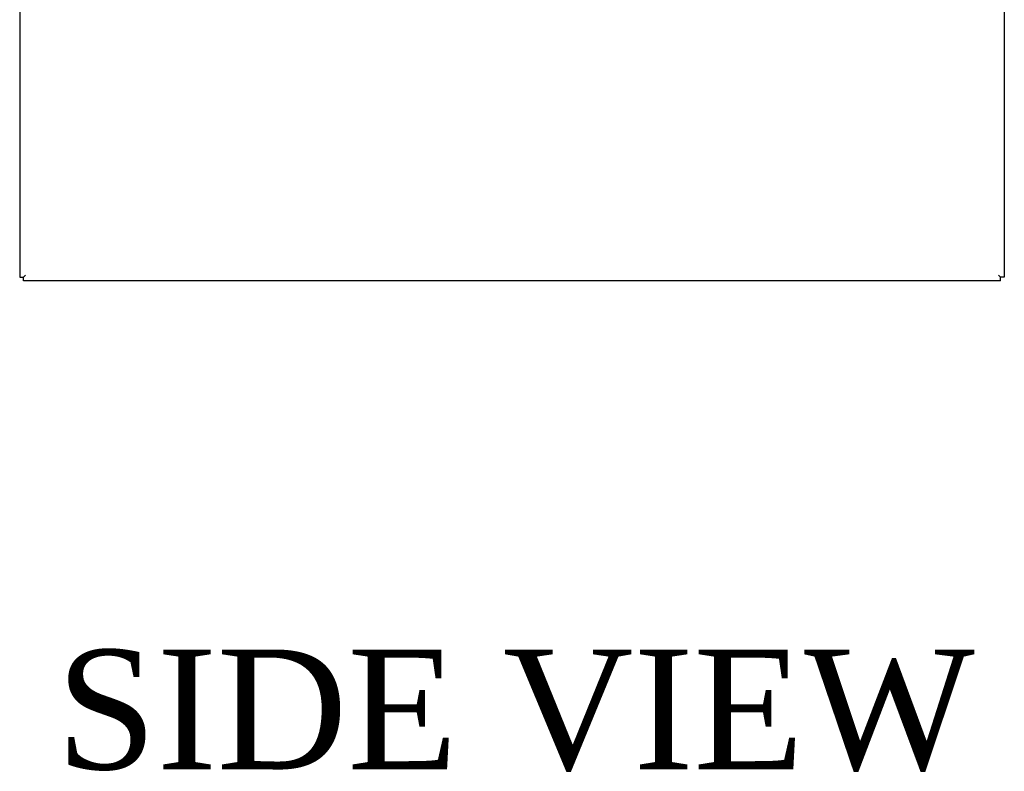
# Model space of a CAD drawing. Header units: inches. Extents: x 2 to 538, y -2 to 358.
# Tile 21 of 43: x 246 to 271, y 125 to 144. Entities that reach past the tile are written whole.
import ezdxf
from ezdxf.enums import TextEntityAlignment as Align

# ---------------------------------------------------------------- set-up
doc = ezdxf.new("R2010")
doc.units = ezdxf.units.IN
doc.header["$MEASUREMENT"] = 0
doc.layers.add('COM55602-2', color=7, linetype='Continuous')
doc.layers.add('Default', color=7, linetype='Continuous')
doc.styles.add('SEACAD_Times_New_Roman', font='times.ttf')

# ---------------------------------------------------------------- blocks, each defined once
blk = doc.blocks.new('SE2')
at = {"layer": 'COM55602-2', "color": 7, "linetype": 'Continuous'}
for p, q in [((245.975, 149.073), (245.975, 137.311)), ((270.663, 149.073), (270.663, 137.311)), ((245.975, 137.311), (246.07, 137.311)), ((246.07, 137.311), (246.118, 137.359)), ((246.07, 137.311), (246.118, 137.359)), ((246.07, 137.216), (246.07, 137.311)), ((270.568, 137.311), (270.52, 137.359)), ((270.568, 137.311), (270.52, 137.359)), ((270.663, 137.311), (270.568, 137.311)), ((270.568, 137.216), (270.568, 137.311)), ((270.568, 137.216), (246.07, 137.216))]:
    blk.add_line(p, q, dxfattribs=at)

msp = doc.modelspace()

# ---------------------------------------------------------------- block references
at = {"layer": 'Default'}
msp.add_blockref('SE2', (0, 0), dxfattribs=at)

# ---------------------------------------------------------------- texts
at = {"layer": 'Default', "color": 7, "linetype": 'Continuous', "style": 'SEACAD_Times_New_Roman'}
msp.add_text('SIDE VIEW', height=3, dxfattribs=at).set_placement((246.89, 127.973), align=Align.TOP_LEFT)

doc.saveas('drawing.dxf')
